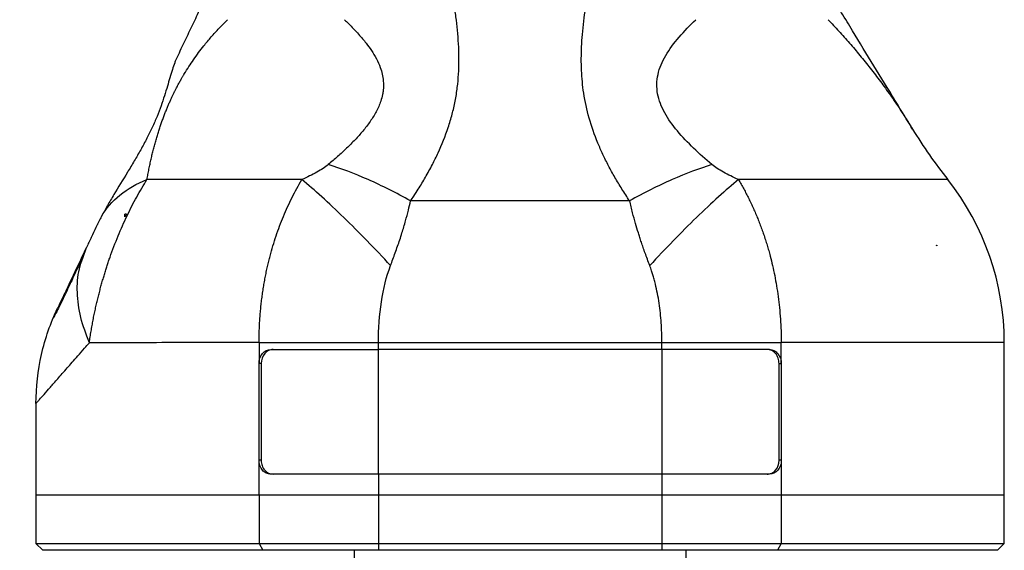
# Model space of a CAD drawing. Header units: millimetres. Extents: x 13 to 546, y 13 to 419.
# Tile 4 of 24: x 192 to 263, y 148 to 187. Entities that reach past the tile are written whole.
import ezdxf

# ---------------------------------------------------------------- set-up
doc = ezdxf.new("R2010")
doc.units = ezdxf.units.MM
doc.header["$LTSCALE"] = 2
doc.linetypes.add('SLD-Solid', pattern=[0])
doc.layers.add('DIMENSIONS', color=140, linetype='SLD-Solid', lineweight=25)
doc.styles.add('SLDTEXTSTYLE0', font='VERDANA.TTF')
doc.dimstyles.new('SLDDIMSTYLE0', dxfattribs={"dimtxt": 4.316016, "dimasz": 6.604, "dimexe": 0, "dimexo": 0.0625, "dimgap": 1.079004, "dimtad": 0, "dimtih": 1, "dimtoh": 1, "dimrnd": 1e-09, "dimzin": 12, "dimdsep": 46, "dimtxsty": 'SLDTEXTSTYLE0', "dimsah": 1, "dimcen": 0.09, "dimadec": 0, "dimazin": 3, "dimtfac": 1, "dimtofl": 0, "dimtmove": 0, "dimatfit": 3, "dimfxl": 0, "dimfrac": 2, "dimtolj": 1, "dimtzin": 12, "dimarcsym": 0})
doc.dimstyles.new('SLDDIMSTYLE1', dxfattribs={"dimtxt": 4.316016, "dimasz": 6.604, "dimexe": 0, "dimexo": 0.0625, "dimgap": 1.079004, "dimtad": 0, "dimtih": 1, "dimtoh": 1, "dimrnd": 1e-09, "dimzin": 4, "dimdsep": 46, "dimtxsty": 'SLDTEXTSTYLE0', "dimsah": 1, "dimcen": 0.09, "dimadec": 0, "dimazin": 1, "dimtfac": 1, "dimtofl": 0, "dimtmove": 0, "dimatfit": 3, "dimfxl": 0, "dimfrac": 2, "dimtolj": 1, "dimtzin": 12, "dimarcsym": 0})

# ---------------------------------------------------------------- blocks, each defined once
blk = doc.blocks.new('_D')
at = {"layer": 'DIMENSIONS'}
for p, q in [((235.84, 356.299), (169.748, 356.299)), ((176.098, 356.299), (176.098, 251.089)), ((169.686, 243.264), (168.236, 243.264)), ((168.236, 243.264), (168.236, 236.404)), ((182.511, 243.264), (183.96, 243.264)), ((183.96, 243.264), (183.96, 236.404)), ((168.236, 236.404), (169.686, 236.404)), ((183.96, 236.404), (182.511, 236.404)), ((176.098, 148.45), (176.098, 235.438)), ((190.931, 148.45), (169.748, 148.45))]:
    blk.add_line(p, q, dxfattribs=at)
for points in [[(176.098, 356.299), (175.082, 349.695), (177.114, 349.695)], [(176.098, 148.45), (177.114, 155.054), (175.082, 155.054)]]:
    blk.add_solid(points, dxfattribs=at)
at = {"layer": 'DIMENSIONS', "char_height": 4.2333, "attachment_point": 1, "style": 'SLDTEXTSTYLE0'}
for s, insert in [('207.8', (167.89, 249.607)), ('8.18', (169.686, 241.781))]:
    blk.add_mtext(s, dxfattribs=dict(at, insert=insert))
blk = doc.blocks.new('_D_1')
at = {"layer": 'DIMENSIONS'}
for p, q in [((235.84, 356.299), (148.521, 356.299)), ((154.871, 356.299), (154.871, 222.313)), ((146.663, 214.487), (145.213, 214.487)), ((145.213, 214.487), (145.213, 207.627)), ((163.079, 214.487), (164.528, 214.487)), ((164.528, 214.487), (164.528, 207.627)), ((145.213, 207.627), (146.663, 207.627)), ((164.528, 207.627), (163.079, 207.627)), ((154.871, 91.063), (154.871, 206.661)), ((219.392, 91.063), (148.521, 91.063))]:
    blk.add_line(p, q, dxfattribs=at)
for points in [[(154.871, 356.299), (153.855, 349.695), (155.887, 349.695)], [(154.871, 91.063), (155.887, 97.667), (153.855, 97.667)]]:
    blk.add_solid(points, dxfattribs=at)
at = {"layer": 'DIMENSIONS', "char_height": 4.2333, "attachment_point": 1, "style": 'SLDTEXTSTYLE0'}
for s, insert in [('265.2', (146.663, 220.83)), ('10.44', (146.663, 213.004))]:
    blk.add_mtext(s, dxfattribs=dict(at, insert=insert))
blk = doc.blocks.new('_D_2')
at = {"layer": 'DIMENSIONS'}
for p, q in [((190.931, 148.45), (169.514, 148.45)), ((175.864, 148.45), (175.864, 128.712)), ((169.451, 120.886), (168.002, 120.886)), ((168.002, 120.886), (168.002, 114.027)), ((182.277, 120.886), (183.726, 120.886)), ((183.726, 120.886), (183.726, 114.027)), ((168.002, 114.027), (169.451, 114.027)), ((183.726, 114.027), (182.277, 114.027)), ((175.864, 91.063), (175.864, 113.061)), ((219.392, 91.063), (169.514, 91.063))]:
    blk.add_line(p, q, dxfattribs=at)
for points in [[(175.864, 148.45), (174.848, 141.846), (176.88, 141.846)], [(175.864, 91.063), (176.88, 97.667), (174.848, 97.667)]]:
    blk.add_solid(points, dxfattribs=at)
at = {"layer": 'DIMENSIONS', "char_height": 4.2333, "attachment_point": 1, "style": 'SLDTEXTSTYLE0'}
for s, insert in [('57.4', (169.451, 127.229)), ('2.26', (169.451, 119.404))]:
    blk.add_mtext(s, dxfattribs=dict(at, insert=insert))
blk = doc.blocks.new('_D_4')
at = {"layer": 'DIMENSIONS'}
for p, q in [((192.971, 146.41), (192.971, 64.713)), ((262.971, 146.41), (262.971, 64.713)), ((192.971, 71.063), (216.832, 71.063)), ((222.68, 71.063), (221.231, 71.063)), ((221.231, 71.063), (221.231, 64.203)), ((235.505, 71.063), (236.955, 71.063)), ((236.955, 71.063), (236.955, 64.203)), ((262.971, 71.063), (241.354, 71.063)), ((221.231, 64.203), (222.68, 64.203)), ((236.955, 64.203), (235.505, 64.203))]:
    blk.add_line(p, q, dxfattribs=at)
for points in [[(192.971, 71.063), (199.575, 70.047), (199.575, 72.079)], [(262.971, 71.063), (256.367, 72.079), (256.367, 70.047)]]:
    blk.add_solid(points, dxfattribs=at)
at = {"layer": 'DIMENSIONS', "char_height": 4.2333, "attachment_point": 1, "style": 'SLDTEXTSTYLE0'}
for s, insert in [('70.0', (222.68, 77.406)), ('2.76', (222.68, 69.58))]:
    blk.add_mtext(s, dxfattribs=dict(at, insert=insert))

msp = doc.modelspace()

# ---------------------------------------------------------------- linework, layer by layer
for p, q in [((235.886, 173.695), (220.056, 173.695)), ((199.392, 172.535), (199.392, 172.735)), ((199.517, 172.735), (199.392, 172.735)), ((196.363, 169.553), (196.622, 170.331)), ((258.066, 170.482), (258.085, 170.482)), ((258.085, 170.432), (258.085, 170.482)), ((258.085, 170.482), (258.1, 170.482)), ((217.724, 163.455), (238.218, 163.455)), ((217.724, 162.95), (217.724, 163.455)), ((238.218, 162.95), (238.218, 163.455)), ((262.971, 152.45), (262.971, 163.476)), ((209.954, 162.95), (217.724, 162.95)), ((238.218, 162.95), (217.724, 162.95)), ((217.724, 153.95), (217.724, 162.95)), ((245.988, 162.95), (238.218, 162.95)), ((238.218, 162.95), (238.218, 153.95)), ((209.256, 161.95), (209.095, 161.95)), ((209.095, 154.95), (209.095, 161.95)), ((209.256, 161.95), (209.256, 154.95)), ((246.685, 154.95), (246.685, 161.95)), ((246.685, 161.95), (246.847, 161.95)), ((246.847, 161.95), (246.847, 154.95)), ((192.971, 159.052), (192.971, 152.45)), ((209.095, 152.45), (209.095, 154.95)), ((209.256, 154.95), (209.095, 154.95)), ((246.847, 154.95), (246.685, 154.95)), ((246.847, 154.95), (246.847, 152.45)), ((217.724, 153.95), (209.954, 153.95)), ((217.724, 153.95), (217.724, 152.45)), ((238.218, 153.95), (217.724, 153.95)), ((238.218, 153.95), (238.218, 152.45)), ((245.988, 153.95), (238.218, 153.95)), ((192.971, 152.45), (192.971, 148.95)), ((192.971, 152.45), (209.095, 152.45)), ((209.095, 152.45), (217.724, 152.45)), ((209.095, 152.45), (209.095, 148.95)), ((217.724, 152.45), (238.218, 152.45)), ((217.724, 152.45), (217.724, 148.95)), ((238.218, 152.45), (246.847, 152.45)), ((238.218, 152.45), (238.218, 148.95)), ((246.847, 152.45), (262.971, 152.45)), ((246.847, 152.45), (246.847, 148.95)), ((262.971, 148.95), (262.971, 152.45)), ((192.971, 148.95), (193.471, 148.45)), ((192.971, 148.95), (209.095, 148.95)), ((209.095, 148.95), (217.724, 148.95)), ((209.095, 148.95), (209.364, 148.45)), ((217.724, 148.95), (217.724, 148.45)), ((217.724, 148.95), (238.218, 148.95)), ((238.218, 148.95), (238.218, 148.45)), ((238.218, 148.95), (246.847, 148.95)), ((246.847, 148.95), (246.577, 148.45)), ((246.847, 148.95), (262.971, 148.95)), ((262.471, 148.45), (262.971, 148.95)), ((209.364, 148.45), (193.471, 148.45)), ((217.724, 148.45), (209.364, 148.45)), ((215.971, 148.45), (215.971, 145.95)), ((238.218, 148.45), (217.724, 148.45)), ((246.577, 148.45), (238.218, 148.45)), ((239.971, 145.95), (239.971, 148.45)), ((262.471, 148.45), (246.577, 148.45))]:
    msp.add_line(p, q)
at = {"flags": 128}
for points in [[(209.095, 163.45), (209.095, 162.61), (209.095, 161.95)], [(246.847, 161.95), (246.847, 162.79), (246.847, 163.45)]]:
    msp.add_lwpolyline(points, dxfattribs=at)
for centre, radius, start, end in [((287.916, 198.16), 37, 211.41357, 218.30541), ((243.971, 163.45), 19, 0.00369, 38.30219)]:
    msp.add_arc(centre, radius, start, end)
for points, knots in [([(205.391, 188.738), (205.207, 188.352), (204.839, 187.579), (204.285, 186.415), (203.821, 185.443), (203.45, 184.663), (203.264, 184.273), (203.171, 184.078)], [0, 0, 0, 0, 0.25, 0.5, 0.75, 0.875, 1, 1, 1, 1]), ([(220.056, 173.695), (220.132, 173.808), (220.318, 174.087), (220.682, 174.649), (221.138, 175.407), (221.618, 176.283), (222.202, 177.474), (222.688, 178.684), (223.064, 179.943), (223.284, 180.902), (223.439, 181.87), (223.558, 183.169), (223.556, 184.798), (223.407, 186.422), (223.234, 187.715), (223.134, 188.361), (223.085, 188.683)], [0, 0, 0, 0, 0.025469, 0.062498, 0.124994, 0.190987, 0.250019, 0.375016, 0.437514, 0.500013, 0.562961, 0.62501, 0.750007, 0.875003, 0.937502, 1, 1, 1, 1]), ([(235.886, 173.695), (235.79, 173.837), (235.601, 174.119), (235.329, 174.544), (235.069, 174.967), (234.821, 175.387), (234.585, 175.806), (234.362, 176.222), (234.151, 176.636), (233.952, 177.047), (233.766, 177.457), (233.396, 178.321), (232.929, 179.649), (232.543, 181.411), (232.379, 183.136), (232.391, 184.551), (232.473, 185.735), (232.569, 186.664), (232.698, 187.656), (232.801, 188.327), (232.856, 188.683)], [0, 0, 0, 0, 0.031893, 0.063304, 0.094243, 0.124719, 0.154742, 0.184324, 0.213475, 0.242207, 0.270534, 0.298467, 0.419911, 0.537358, 0.642422, 0.75176, 0.80845, 0.870034, 0.930935, 1, 1, 1, 1]), ([(256.338, 178.877), (256.098, 179.271), (255.856, 179.667), (255.366, 180.468), (255.12, 180.872), (254.374, 182.093), (253.869, 182.921), (252.844, 184.598), (252.325, 185.448), (251.536, 186.739), (251.272, 187.172), (250.74, 188.043), (250.473, 188.481), (250.205, 188.92)], [0, 0, 0, 0, 0.125, 0.125, 0.25, 0.25, 0.5, 0.5, 0.75, 0.75, 0.875, 0.875, 1, 1, 1, 1]), ([(200.995, 175.228), (201.018, 175.354), (201.062, 175.603), (201.135, 175.978), (201.212, 176.347), (201.292, 176.709), (201.376, 177.066), (201.463, 177.415), (201.553, 177.757), (201.647, 178.092), (201.743, 178.419), (201.843, 178.738), (201.944, 179.049), (202.048, 179.35), (202.153, 179.643), (202.26, 179.925), (202.367, 180.197), (202.474, 180.457), (202.581, 180.706), (202.686, 180.943), (202.789, 181.167), (202.889, 181.378), (202.986, 181.576), (203.079, 181.76), (203.167, 181.93), (203.25, 182.086), (203.327, 182.229), (203.398, 182.357), (203.462, 182.47), (203.52, 182.57), (203.569, 182.656), (203.612, 182.728), (203.646, 182.785), (203.672, 182.829), (203.903, 183.214), (204.376, 183.939), (205.027, 184.806), (205.646, 185.546), (206.216, 186.175), (206.617, 186.576), (206.82, 186.779)], [0, 0, 0, 0, 0.039082, 0.076888, 0.113398, 0.148587, 0.182427, 0.214907, 0.246011, 0.275722, 0.304038, 0.330967, 0.356512, 0.380693, 0.403546, 0.425106, 0.445416, 0.464531, 0.482507, 0.499393, 0.515238, 0.530084, 0.543964, 0.5569, 0.568906, 0.579983, 0.590128, 0.599334, 0.607587, 0.614875, 0.62118, 0.626488, 0.630785, 0.634059, 0.636301, 0.717409, 0.805485, 0.867871, 0.932821, 1, 1, 1, 1]), ([(215.267, 186.779), (215.365, 186.685), (215.714, 186.347), (216.25, 185.79), (216.802, 185.139), (217.369, 184.362), (217.861, 183.474), (218.1, 182.469), (218.092, 181.803), (218.016, 181.314), (217.875, 180.791), (217.582, 180.129), (217.134, 179.411), (216.613, 178.739), (216.039, 178.099), (215.428, 177.489), (214.781, 176.892), (214.329, 176.508), (214.102, 176.315)], [0, 0, 0, 0, 0.035081, 0.125003, 0.196698, 0.250006, 0.365546, 0.446462, 0.499991, 0.523628, 0.562492, 0.624993, 0.686584, 0.749994, 0.810978, 0.873145, 0.936229, 1, 1, 1, 1]), ([(241.839, 176.315), (241.379, 176.7), (240.934, 177.094), (240.092, 177.901), (239.696, 178.315), (238.985, 179.165), (238.67, 179.602), (238.175, 180.5), (237.997, 180.96), (237.825, 181.891), (237.834, 182.361), (238.041, 183.292), (238.237, 183.752), (238.765, 184.651), (239.096, 185.09), (239.836, 185.948), (240.245, 186.368), (240.674, 186.779)], [0, 0, 0, 0, 0.125, 0.125, 0.25, 0.25, 0.375, 0.375, 0.5, 0.5, 0.625, 0.625, 0.75, 0.75, 0.875, 0.875, 1, 1, 1, 1]), ([(250.238, 186.779), (250.367, 186.643), (250.628, 186.368), (251.012, 185.951), (251.396, 185.525), (251.778, 185.09), (252.159, 184.647), (252.537, 184.196), (252.912, 183.737), (253.284, 183.27), (253.78, 182.631), (254.389, 181.814), (255.114, 180.783), (255.764, 179.804), (256.166, 179.155), (256.338, 178.877)], [0, 0, 0, 0, 0.051245, 0.103587, 0.157017, 0.211528, 0.267112, 0.323759, 0.381462, 0.440211, 0.499999, 0.623252, 0.75, 0.892587, 1, 1, 1, 1]), ([(203.171, 184.078), (203.155, 184.043), (203.125, 183.979), (203.068, 183.846), (202.97, 183.597), (202.828, 183.178), (202.657, 182.607), (202.409, 181.758), (202.116, 180.812), (201.726, 179.789), (201.384, 179.005), (200.987, 178.197), (200.551, 177.391), (200.076, 176.571), (199.423, 175.491), (198.753, 174.408), (198.207, 173.478), (197.953, 173.025), (197.81, 172.763), (197.74, 172.632), (197.701, 172.558)], [0, 0, 0, 0, 0.017188, 0.03125, 0.062498, 0.124987, 0.189493, 0.250008, 0.375006, 0.436616, 0.500005, 0.560895, 0.625004, 0.686311, 0.750004, 0.875002, 0.937501, 0.96875, 0.982428, 1, 1, 1, 1]), ([(214.102, 176.315), (213.88, 176.129), (213.592, 175.944), (212.941, 175.581), (212.576, 175.402), (212.191, 175.227)], [0, 0, 0, 0, 0.5, 0.5, 1, 1, 1, 1]), ([(220.056, 173.695), (219.026, 174.266), (217.99, 174.783), (215.98, 175.666), (215.008, 176.032), (214.102, 176.315)], [0, 0, 0, 0, 0.5, 0.5, 1, 1, 1, 1]), ([(241.839, 176.315), (240.933, 176.032), (239.961, 175.666), (237.952, 174.783), (236.915, 174.266), (235.886, 173.695)], [0, 0, 0, 0, 0.5, 0.5, 1, 1, 1, 1]), ([(243.75, 175.227), (243.365, 175.402), (243, 175.581), (242.349, 175.944), (242.061, 176.129), (241.839, 176.315)], [0, 0, 0, 0, 0.5, 0.5, 1, 1, 1, 1]), ([(196.83, 163.448), (196.85, 163.587), (196.889, 163.863), (196.955, 164.276), (197.025, 164.682), (197.1, 165.083), (197.179, 165.477), (197.261, 165.864), (197.347, 166.245), (197.436, 166.618), (197.527, 166.984), (197.621, 167.343), (197.717, 167.693), (197.814, 168.035), (197.914, 168.369), (198.014, 168.696), (198.116, 169.013), (198.219, 169.322), (198.379, 169.786), (198.604, 170.4), (198.905, 171.158), (199.221, 171.895), (199.551, 172.611), (199.892, 173.304), (200.246, 173.97), (200.611, 174.613), (200.867, 175.023), (200.995, 175.228)], [0, 0, 0, 0, 0.03392, 0.067286, 0.100096, 0.132351, 0.164055, 0.195212, 0.225818, 0.255856, 0.285315, 0.314188, 0.342476, 0.370186, 0.397326, 0.423905, 0.449902, 0.475289, 0.500053, 0.564605, 0.628584, 0.692104, 0.755013, 0.817214, 0.878703, 0.939612, 1, 1, 1, 1]), ([(197.701, 172.558), (198.035, 173.134), (198.486, 173.657), (199.598, 174.557), (200.259, 174.934), (200.995, 175.228)], [0, 0, 0, 0, 0.5, 0.5, 1, 1, 1, 1]), ([(212.191, 175.227), (209.865, 175.227), (207.722, 175.227), (203.947, 175.227), (202.315, 175.228), (200.995, 175.228)], [0, 0, 0, 0, 0.5, 0.5, 1, 1, 1, 1]), ([(209.095, 163.45), (209.096, 163.6), (209.098, 163.899), (209.111, 164.346), (209.132, 164.788), (209.159, 165.227), (209.194, 165.66), (209.235, 166.089), (209.283, 166.513), (209.338, 166.932), (209.4, 167.345), (209.467, 167.753), (209.541, 168.155), (209.62, 168.552), (209.706, 168.943), (209.797, 169.327), (209.924, 169.827), (210.097, 170.441), (210.327, 171.164), (210.581, 171.876), (210.859, 172.576), (211.159, 173.264), (211.482, 173.936), (211.824, 174.593), (212.068, 175.015), (212.191, 175.227)], [0, 0, 0, 0, 0.0353, 0.070315, 0.105045, 0.139493, 0.173658, 0.207542, 0.241146, 0.27447, 0.307516, 0.340285, 0.372777, 0.404994, 0.436936, 0.468604, 0.5, 0.5614, 0.623104, 0.685119, 0.74745, 0.810101, 0.873075, 0.936375, 1, 1, 1, 1]), ([(218.601, 169.017), (218.037, 169.628), (217.467, 170.231), (216.334, 171.396), (215.771, 171.959), (214.674, 173.021), (214.141, 173.521), (213.124, 174.438), (212.641, 174.855), (212.191, 175.227)], [0, 0, 0, 0, 0.25, 0.25, 0.5, 0.5, 0.75, 0.75, 1, 1, 1, 1]), ([(243.75, 175.227), (243.3, 174.855), (242.817, 174.438), (241.8, 173.521), (241.267, 173.021), (240.171, 171.959), (239.608, 171.396), (238.474, 170.231), (237.904, 169.628), (237.341, 169.017)], [0, 0, 0, 0, 0.25, 0.25, 0.5, 0.5, 0.75, 0.75, 1, 1, 1, 1]), ([(243.75, 175.227), (243.815, 175.116), (243.945, 174.895), (244.134, 174.555), (244.317, 174.211), (244.495, 173.861), (244.667, 173.505), (244.833, 173.145), (244.994, 172.78), (245.148, 172.41), (245.296, 172.036), (245.438, 171.658), (245.573, 171.275), (245.702, 170.889), (245.824, 170.498), (245.94, 170.105), (246.074, 169.611), (246.223, 169.01), (246.376, 168.29), (246.511, 167.543), (246.626, 166.771), (246.719, 165.973), (246.788, 165.152), (246.834, 164.308), (246.842, 163.738), (246.847, 163.45)], [0, 0, 0, 0, 0.033479, 0.066936, 0.100371, 0.133784, 0.167175, 0.200544, 0.233893, 0.267221, 0.300529, 0.333817, 0.367088, 0.400341, 0.433577, 0.466798, 0.500004, 0.557287, 0.616048, 0.676294, 0.73803, 0.801263, 0.865999, 0.932243, 1, 1, 1, 1]), ([(258.881, 175.227), (258.881, 175.227), (258.534, 175.227), (257.169, 175.227), (256.152, 175.227), (253.514, 175.227), (251.894, 175.227), (248.158, 175.227), (246.043, 175.227), (243.75, 175.227)], [0, 0, 0, 0, 0.25, 0.25, 0.5, 0.5, 0.75, 0.75, 1, 1, 1, 1]), ([(218.601, 169.017), (218.658, 169.17), (218.773, 169.478), (218.943, 169.941), (219.11, 170.412), (219.273, 170.889), (219.471, 171.505), (219.683, 172.221), (219.889, 172.996), (220.003, 173.474), (220.056, 173.695)], [0, 0, 0, 0, 0.0969808, 0.1953072, 0.2950857, 0.3965636, 0.4999963, 0.6885052, 0.8557407, 1, 1, 1, 1]), ([(237.341, 169.017), (237.283, 169.173), (237.17, 169.474), (237.011, 169.911), (236.866, 170.317), (236.736, 170.694), (236.619, 171.042), (236.474, 171.494), (236.299, 172.09), (236.09, 172.868), (235.956, 173.409), (235.886, 173.695)], [0, 0, 0, 0, 0.098651, 0.191165, 0.277549, 0.357811, 0.431959, 0.500005, 0.646734, 0.81337, 1, 1, 1, 1]), ([(197.701, 172.558), (197.665, 172.489), (197.596, 172.356), (197.493, 172.152), (197.396, 171.956), (197.333, 171.824), (197.304, 171.763)], [0, 0, 0, 0, 0.257692, 0.499998, 0.765095, 1, 1, 1, 1]), ([(197.304, 171.763), (197.197, 171.539), (197.084, 171.3), (196.853, 170.815), (196.735, 170.569), (196.622, 170.331)], [0, 0, 0, 0, 0.5, 0.5, 1, 1, 1, 1]), ([(196.622, 170.331), (196.32, 169.698), (196.039, 169.107), (195.531, 168.042), (195.306, 167.569), (194.931, 166.781), (194.781, 166.468), (194.579, 166.043), (194.526, 165.932), (194.526, 165.932)], [0, 0, 0, 0, 0.25, 0.25, 0.5, 0.5, 0.75, 0.75, 1, 1, 1, 1]), ([(196.34, 169.622), (196.067, 169.032), (195.642, 168.114), (195.155, 167.091), (194.805, 166.368), (194.506, 165.763), (194.303, 165.368), (194.203, 165.183), (194.222, 165.235), (194.224, 165.24)], [0, 0, 0, 0, 0.239229, 0.372109, 0.513452, 0.662819, 0.819277, 0.981587, 1, 1, 1, 1]), ([(196.83, 163.448), (196.597, 164.059), (196.127, 165.289), (195.916, 167.083), (195.98, 168.528), (196.268, 169.299), (196.363, 169.553)], [0, 0, 0, 0, 0.283745, 0.57114, 0.858535, 1, 1, 1, 1]), ([(217.724, 163.455), (217.725, 164.452), (217.795, 165.449), (218.083, 167.338), (218.3, 168.23), (218.601, 169.017)], [0, 0, 0, 0, 0.5, 0.5, 1, 1, 1, 1]), ([(238.218, 163.455), (238.216, 163.59), (238.214, 163.828), (238.203, 164.303), (238.16, 165.118), (238.06, 166.067), (237.904, 166.998), (237.779, 167.577), (237.664, 168.026), (237.572, 168.345), (237.464, 168.672), (237.386, 168.89), (237.341, 169.017)], [0, 0, 0, 0, 0.071005, 0.125, 0.249997, 0.499999, 0.627761, 0.75, 0.8153, 0.875001, 0.92758, 1, 1, 1, 1]), ([(192.971, 159.052), (192.971, 160.24), (193.105, 161.437), (193.633, 163.758), (194.026, 164.882), (194.526, 165.932)], [0, 0, 0, 0, 0.5, 0.5, 1, 1, 1, 1]), ([(194.32, 165.402), (194.319, 165.4), (194.244, 165.254), (194.203, 165.184), (194.222, 165.235), (194.224, 165.24)], [0, 0, 0, 0, 0.0138739, 0.8995351, 1, 1, 1, 1]), ([(192.971, 159.052), (192.972, 159.053), (192.973, 159.057), (192.984, 159.071), (193.003, 159.091), (193.03, 159.121), (193.067, 159.161), (193.113, 159.212), (193.169, 159.275), (193.293, 159.415), (193.54, 159.697), (193.982, 160.203), (194.545, 160.844), (195.092, 161.468), (195.593, 162.038), (196.008, 162.51), (196.425, 162.988), (196.715, 163.316), (196.83, 163.448)], [0, 0, 0, 0, 0.02857, 0.05792, 0.088043, 0.118928, 0.150573, 0.182975, 0.216126, 0.250012, 0.371985, 0.499959, 0.618942, 0.74998, 0.809683, 0.87499, 0.950028, 1, 1, 1, 1]), ([(209.095, 163.45), (206.505, 163.449), (204.136, 163.449), (200, 163.448), (198.234, 163.448), (196.83, 163.448)], [0, 0, 0, 0, 0.5, 0.5, 1, 1, 1, 1]), ([(209.095, 163.45), (210.363, 163.453), (211.772, 163.456), (214.708, 163.458), (216.233, 163.457), (217.724, 163.455)], [0, 0, 0, 0, 0.5, 0.5, 1, 1, 1, 1]), ([(238.218, 163.455), (239.708, 163.457), (241.233, 163.458), (244.17, 163.456), (245.578, 163.453), (246.847, 163.45)], [0, 0, 0, 0, 0.5, 0.5, 1, 1, 1, 1]), ([(262.971, 163.45), (262.971, 163.45), (262.603, 163.45), (261.157, 163.45), (260.078, 163.45), (257.275, 163.45), (255.551, 163.45), (251.566, 163.45), (249.306, 163.45), (246.847, 163.45)], [0, 0, 0, 0, 0.25, 0.25, 0.5, 0.5, 0.75, 0.75, 1, 1, 1, 1]), ([(209.095, 161.95), (209.095, 162.082), (209.116, 162.212), (209.201, 162.454), (209.264, 162.565), (209.5, 162.841), (209.723, 162.95), (209.954, 162.95)], [0, 0, 0, 0, 0.25, 0.25, 0.5, 0.5, 1, 1, 1, 1]), ([(210.116, 162.95), (210, 162.95), (209.888, 162.924), (209.679, 162.824), (209.584, 162.75), (209.348, 162.473), (209.256, 162.214), (209.256, 161.95)], [0, 0, 0, 0, 0.25, 0.25, 0.5, 0.5, 1, 1, 1, 1]), ([(246.685, 161.95), (246.685, 162.082), (246.663, 162.212), (246.578, 162.454), (246.515, 162.565), (246.279, 162.841), (246.057, 162.95), (245.825, 162.95)], [0, 0, 0, 0, 0.25, 0.25, 0.5, 0.5, 1, 1, 1, 1]), ([(245.988, 162.95), (246.103, 162.95), (246.216, 162.924), (246.424, 162.824), (246.519, 162.75), (246.755, 162.473), (246.847, 162.214), (246.847, 161.95)], [0, 0, 0, 0, 0.25, 0.25, 0.5, 0.5, 1, 1, 1, 1]), ([(209.954, 153.95), (209.838, 153.95), (209.726, 153.976), (209.517, 154.076), (209.422, 154.15), (209.186, 154.427), (209.095, 154.686), (209.095, 154.95)], [0, 0, 0, 0, 0.25, 0.25, 0.5, 0.5, 1, 1, 1, 1]), ([(209.256, 154.95), (209.256, 154.818), (209.278, 154.688), (209.363, 154.446), (209.426, 154.335), (209.662, 154.058), (209.885, 153.95), (210.116, 153.95)], [0, 0, 0, 0, 0.25, 0.25, 0.5, 0.5, 1, 1, 1, 1]), ([(245.825, 153.95), (245.941, 153.95), (246.054, 153.976), (246.263, 154.076), (246.358, 154.15), (246.594, 154.427), (246.685, 154.686), (246.685, 154.95)], [0, 0, 0, 0, 0.25, 0.25, 0.5, 0.5, 1, 1, 1, 1]), ([(246.847, 154.95), (246.847, 154.818), (246.825, 154.688), (246.74, 154.446), (246.677, 154.335), (246.441, 154.058), (246.219, 153.95), (245.988, 153.95)], [0, 0, 0, 0, 0.25, 0.25, 0.5, 0.5, 1, 1, 1, 1])]:
    msp.add_open_spline(points, degree=3, knots=knots)
for points in [[(199.517, 172.735), (199.475, 172.669), (199.433, 172.602), (199.392, 172.535)], [(258.085, 170.432), (258.079, 170.449), (258.072, 170.465), (258.066, 170.482)], [(258.1, 170.482), (258.095, 170.465), (258.09, 170.449), (258.085, 170.432)]]:
    msp.add_open_spline(points, degree=3)

# ---------------------------------------------------------------- dimensions: what is measured, and where the dimension line sits
at = {"layer": 'DIMENSIONS'}
for base, p1, p2, picture, middle in [((154.871, 356.299), (221.932, 91.063), (238.38, 356.299), '_D_1', (154.871, 214.487)), ((176.098, 148.45), (238.38, 356.299), (193.471, 148.45), '_D', (176.098, 243.264)), ((175.864, 148.45), (221.932, 91.063), (193.471, 148.45), '_D_2', (175.864, 120.886))]:
    dim = msp.add_linear_dim(base=base, p1=p1, p2=p2, angle=90, dimstyle='SLDDIMSTYLE0', dxfattribs=at)
    dim.commit()
    dim.dimension.update_dxf_attribs({"geometry": picture, "text_midpoint": middle, "dimtype": 160})
dim = msp.add_linear_dim(base=(262.971, 71.063), p1=(192.971, 148.95), p2=(262.971, 148.95), dimstyle='SLDDIMSTYLE1', dxfattribs=at)
dim.commit()
dim.dimension.update_dxf_attribs({"geometry": '_D_4', "text_midpoint": (229.093, 71.063), "dimtype": 160})

doc.saveas('drawing.dxf')
